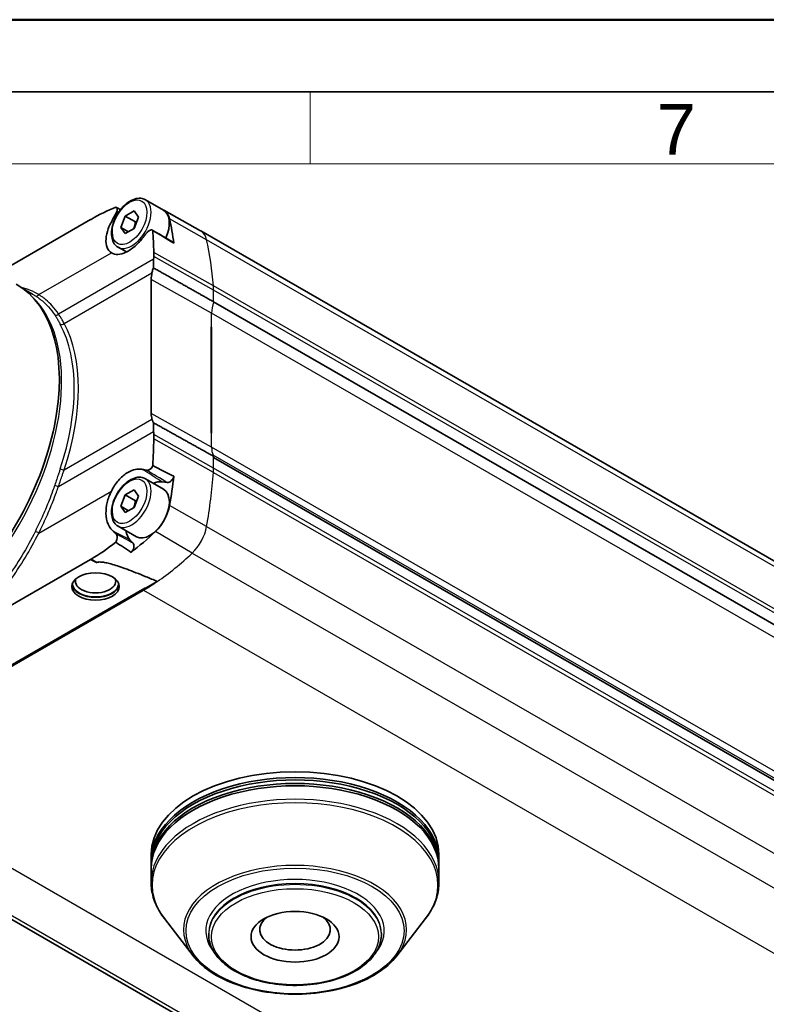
# Model space of a CAD drawing. Header units: millimetres. Extents: x 0 to 420, y 0 to 297.
# Tile 42 of 46: x 291 to 343, y 229 to 297. Entities that reach past the tile are written whole.
import ezdxf

# ---------------------------------------------------------------- set-up
doc = ezdxf.new("R2010")
doc.units = ezdxf.units.MM
doc.layers.get('0').update_dxf_attribs({"lineweight": 25})
for name, color, linetype, lineweight in [('001', 7, 'Continuous', 50), ('Sichtbar (ISO)', 7, 'Continuous', 35), ('Sichtbar schmal (ISO)', 7, 'Continuous', 25)]:
    doc.layers.add(name, color=color, linetype=linetype, lineweight=lineweight)
doc.layers.add('Symbole(DIN)', color=3, linetype='Continuous', lineweight=25, true_color=0x00ff00)
doc.styles.add('Aktuell-DIN', font='arial.ttf')

# ---------------------------------------------------------------- blocks, each defined once
blk = doc.blocks.new('Ränder Basler-A3')
at = {"layer": '001'}
blk.add_line((0, 297), (420, 297), dxfattribs=at)
at = {"layer": '001', "color": 7, "linetype": 'Continuous', "lineweight": 35}
blk.add_line((5, 292), (415, 292), dxfattribs=at)
at = {"layer": '001', "color": 7, "linetype": 'Continuous', "lineweight": 18}
for p, q in [((311, 292), (311, 287)), ((10, 287), (410, 287))]:
    blk.add_line(p, q, dxfattribs=at)
at = {"layer": 'Symbole(DIN)', "color": 250, "true_color": 0x3f3f3f, "insert": (335.091, 289.386), "char_height": 3.5, "attachment_point": 4, "style": 'Aktuell-DIN'}
blk.add_mtext('\\fArial|b0|i0;7', dxfattribs=at)

msp = doc.modelspace()

# ---------------------------------------------------------------- linework, layer by layer
at = {"layer": 'Sichtbar (ISO)'}
for p, q in [((299.555, 284.494), (300.828, 283.761)), ((295.782, 283.131), (295.783, 283.132)), ((297.853, 282.576), (298.159, 283.365)), ((298.159, 283.365), (298.772, 283.718)), ((298.866, 282.958), (298.159, 283.365)), ((298.772, 283.718), (299.078, 283.281)), ((299.078, 283.281), (298.772, 282.492)), ((300.829, 283.766), (303.398, 282.341)), ((295.756, 283.122), (289.277, 279.391)), ((298.159, 282.139), (297.853, 282.576)), ((297.853, 282.576), (298.385, 282.269)), ((298.772, 282.492), (298.159, 282.139)), ((370.583, 243.652), (303.407, 282.335)), ((297.659, 281.201), (298.241, 280.865)), ((299.968, 278.96), (299.968, 269.656)), ((291.181, 278.231), (291.722, 277.935)), ((371.474, 238.72), (304.299, 277.404)), ((304.122, 268.299), (304.122, 275.657)), ((304.122, 275.657), (304.158, 275.637)), ((304.158, 275.637), (304.122, 275.616)), ((304.158, 275.637), (304.158, 268.279)), ((304.158, 268.279), (304.122, 268.299)), ((304.299, 266.593), (304.299, 266.675)), ((371.474, 227.91), (304.299, 266.593)), ((299.555, 265.118), (300.828, 264.385)), ((301.078, 264.848), (300.714, 264.897)), ((297.853, 263.2), (298.159, 263.99)), ((298.159, 263.99), (298.772, 264.342)), ((298.866, 263.582), (298.159, 263.99)), ((298.772, 264.342), (299.078, 263.905)), ((299.078, 263.905), (298.772, 263.116)), ((297.853, 263.2), (298.385, 262.893)), ((298.159, 262.763), (297.853, 263.2)), ((298.772, 263.116), (298.159, 262.763)), ((297.659, 261.825), (298.931, 261.092)), ((298.487, 260.869), (298.704, 260.639)), ((286.309, 254.071), (295.756, 259.511)), ((295.783, 259.533), (295.782, 259.533)), ((296.185, 259.294), (296.186, 259.295)), ((300.387, 257.981), (299.562, 257.506)), ((299.526, 257.526), (277.889, 245.066)), ((299.427, 257.379), (278.058, 245.074)), ((299.526, 257.526), (299.562, 257.506)), ((341.253, 205.144), (274.078, 243.827)), ((299.956, 239.011), (299.956, 238.602)), ((319.956, 239.011), (319.956, 238.602)), ((299.956, 238.439), (299.956, 238.193)), ((299.956, 238.03), (299.956, 237.093)), ((319.956, 238.439), (319.956, 238.193)), ((319.956, 238.03), (319.956, 237.093)), ((302.877, 231.98), (300.881, 234.562)), ((317.035, 231.98), (319.03, 234.562)), ((303.956, 233.468), (303.956, 233.55)), ((315.956, 233.468), (315.956, 233.55))]:
    msp.add_line(p, q, dxfattribs=at)
for centre, major_axis, ratio, start_param, end_param in [((299.801, 281.959), (1.037, 1.801), 0.578093, 5.718617, 6.351676), ((299.88, 282.114), (0.948, 1.647), 0.578093, 4.876716, 6.283185), ((278.842, 264.4), (-16.204, -28.138), 0.578093, 2.505686, 2.577024), ((302.347, 280.493), (1.061, 1.842), 0.578093, 0, 0.009275), ((301.244, 281.167), (0.225, 0.39), 0.578093, 5.88108, 6.282478), ((299.844, 282.053), (1.173, 2.036), 0.578093, 2.462943, 2.49015), ((373.804, 234.38), (52.423, -88.666), 0.58561, 3.864536, 3.866914), ((314.437, 271.434), (10.179, -17.217), 0.58561, 3.866914, 3.904058), ((301.437, 279.806), (-1.036, -1.8), 0.578093, 5.239647, 5.495853), ((283.397, 266.16), (-7.186, -12.479), 0.578093, 0, 3.141593), ((301.437, 270.502), (-1.036, -1.8), 0.578093, 5.495853, 5.75206), ((314.437, 261.27), (10.179, -17.217), 0.58561, 3.940353, 3.977497), ((373.804, 231.716), (52.423, -88.666), 0.58561, 3.977497, 3.979875), ((305.572, 268.121), (-0.998, -1.733), 0.578093, 5.872188, 5.94688), ((299.844, 262.759), (1.173, 2.036), 0.578093, 0.23288, 0.629278), ((301.244, 265.257), (-0.225, -0.39), 0.578093, 0.23288, 1.969034), ((278.842, 256.223), (-16.204, -28.138), 0.578093, 2.131498, 2.202836), ((299.88, 262.738), (0.948, 1.647), 0.578093, 3.141593, 6.283185), ((299.801, 262.803), (-1.037, -1.801), 0.578093, 1.099965, 2.131498), ((299.844, 262.759), (-1.173, -2.036), 0.578093, 5.654105, 6.110898), ((296.881, 271.429), (-7.657, -13.297), 0.578093, 0.939053, 1.099965), ((298.444, 260.277), (0.225, 0.39), 0.578093, 4.30734, 6.110898), ((290.783, 262.405), (5.402, -3.111), 0.011321, 5.888027, 6.276614), ((296.097, 257.832), (-1.6, 0), 0.575862, 6.251017, 9.456947), ((296.097, 257.996), (1.4, 0), 0.575862, 2.942179, 6.482599), ((299.427, 269.963), (-7.681, -13.338), 0.578093, 0.783464, 0.87179), ((296.097, 257.832), (-1.65, 0), 0.575862, 0.107761, 3.033832), ((309.956, 238.602), (-10, 0), 0.575862, 3.127395, 6.297383), ((309.956, 238.193), (-10, 0), 0.575862, 3.127395, 6.297383), ((309.956, 239.011), (-10, 0), 0.575862, 3.141593, 6.283185), ((309.956, 238.439), (10, 0), 0.575862, 0, 3.141593), ((309.956, 238.03), (10, 0), 0.575862, 0, 3.141593), ((309.956, 233.795), (2.459, 0), 0.575862, 2.476542, 6.948236)]:
    msp.add_ellipse(centre, major_axis=major_axis, ratio=ratio, start_param=start_param, end_param=end_param, dxfattribs=at)
for centre, major_axis in [((296.097, 257.628), (-1.65, 0)), ((309.956, 233.304), (-3.059, 0))]:
    msp.add_ellipse(centre, major_axis=major_axis, ratio=0.575862, dxfattribs=at)
for points, knots in [([(297.659, 281.201), (297.556, 281.26), (297.468, 281.343), (297.324, 281.55), (297.272, 281.676), (297.206, 281.968), (297.197, 282.136), (297.226, 282.493), (297.266, 282.682), (297.389, 283.058), (297.472, 283.244), (297.672, 283.596), (297.789, 283.762), (298.047, 284.06), (298.188, 284.192), (298.483, 284.406), (298.638, 284.489), (298.945, 284.59), (299.099, 284.611), (299.355, 284.581), (299.461, 284.548), (299.555, 284.494)], [5.495853, 5.495853, 5.495853, 5.495853, 5.763282, 5.763282, 6.054233, 6.054233, 6.382342, 6.382342, 6.720342, 6.720342, 7.055842, 7.055842, 7.389847, 7.389847, 7.725164, 7.725164, 8.063109, 8.063109, 8.392439, 8.392439, 8.637446, 8.637446, 8.637446, 8.637446]), ([(297.502, 283.52), (297.519, 283.551), (297.544, 283.597), (297.584, 283.703), (297.596, 283.751), (297.604, 283.839), (297.599, 283.877), (297.574, 283.937), (297.554, 283.959), (297.519, 283.975), (297.51, 283.978), (297.5, 283.98)], [0, 0, 0, 0, 0.01064622, 0.01064622, 0.02061815, 0.02061815, 0.03045675, 0.03045675, 0.0401093, 0.0401093, 0.04328918, 0.04328918, 0.04328918, 0.04328918]), ([(297.194, 280.807), (297.061, 280.891), (296.96, 281.02), (296.833, 281.354), (296.809, 281.556), (296.842, 281.999), (296.894, 282.234), (297.042, 282.654), (297.122, 282.834), (297.282, 283.134), (297.335, 283.221), (297.342, 283.234)], [0.0027558, 0.0027558, 0.0027558, 0.0027558, 0.0921597, 0.0921597, 0.1815026, 0.1815026, 0.2664349, 0.2664349, 0.3286928, 0.3286928, 0.370602, 0.370602, 0.370602, 0.370602]), ([(297.342, 283.234), (297.369, 283.281), (297.395, 283.329), (297.449, 283.424), (297.475, 283.472), (297.502, 283.52)], [0, 0, 0, 0, 0.01663357, 0.01663357, 0.03346686, 0.03346686, 0.03346686, 0.03346686]), ([(299.36, 281.828), (299.355, 281.821), (299.337, 281.799), (299.246, 281.686), (299.178, 281.608), (299.021, 281.442), (298.933, 281.357), (298.629, 281.09), (298.408, 280.942), (298.003, 280.755), (297.822, 280.706), (297.479, 280.689), (297.323, 280.727), (297.194, 280.807)], [0, 0, 0, 0, 0.00277175, 0.00277175, 0.01071671, 0.01071671, 0.02029997, 0.02029997, 0.04320878, 0.04320878, 0.06329757, 0.06329757, 0.08457191, 0.08457191, 0.08457191, 0.08457191]), ([(299.648, 282.186), (299.6, 282.126), (299.552, 282.067), (299.456, 281.947), (299.408, 281.888), (299.36, 281.828)], [0, 0, 0, 0, 0.02321085, 0.02321085, 0.04635104, 0.04635104, 0.04635104, 0.04635104]), ([(299.95, 282.394), (299.925, 282.391), (299.898, 282.383), (299.835, 282.355), (299.798, 282.332), (299.745, 282.289), (299.728, 282.273), (299.711, 282.257)], [0.00463113, 0.00463113, 0.00463113, 0.00463113, 0.01670397, 0.01670397, 0.03196416, 0.03196416, 0.03939169, 0.03939169, 0.03939169, 0.03939169]), ([(300.071, 282.36), (300.062, 282.369), (300.051, 282.377), (300.013, 282.394), (299.984, 282.398), (299.95, 282.394)], [0.02641172, 0.02641172, 0.02641172, 0.02641172, 0.03395513, 0.03395513, 0.04969609, 0.04969609, 0.04969609, 0.04969609]), ([(300.112, 279.767), (300.101, 279.736), (300.091, 279.704), (300.055, 279.587), (300.033, 279.502), (300.016, 279.418)], [0.22496185, 0.22496185, 0.22496185, 0.22496185, 0.23473565, 0.23473565, 0.26145016, 0.26145016, 0.26145016, 0.26145016]), ([(300.016, 269.254), (300.033, 269.189), (300.055, 269.128), (300.091, 269.05), (300.101, 269.029), (300.112, 269.009)], [0.36467136, 0.36467136, 0.36467136, 0.36467136, 0.39138587, 0.39138587, 0.40115968, 0.40115968, 0.40115968, 0.40115968]), ([(299.95, 265.836), (299.987, 265.876), (300.019, 265.923), (300.055, 265.991), (300.063, 266.01), (300.071, 266.029)], [0.0004588, 0.0004588, 0.0004588, 0.0004588, 0.01759576, 0.01759576, 0.02373277, 0.02373277, 0.02373277, 0.02373277]), ([(297.194, 264.249), (297.332, 264.524), (297.502, 264.779), (297.878, 265.212), (298.08, 265.388), (298.482, 265.644), (298.679, 265.727), (298.991, 265.79), (299.108, 265.797), (299.254, 265.783), (299.286, 265.778), (299.339, 265.767), (299.355, 265.764), (299.36, 265.763)], [0.0002384, 0.0002384, 0.0002384, 0.0002384, 0.0926244, 0.0926244, 0.1813188, 0.1813188, 0.2640356, 0.2640356, 0.3165978, 0.3165978, 0.3319264, 0.3319264, 0.3421054, 0.3421054, 0.3421054, 0.3421054]), ([(299.36, 265.763), (299.408, 265.752), (299.456, 265.742), (299.552, 265.722), (299.6, 265.712), (299.648, 265.702)], [0, 0, 0, 0, 0.02313916, 0.02313916, 0.04635103, 0.04635103, 0.04635103, 0.04635103]), ([(299.711, 265.699), (299.741, 265.701), (299.772, 265.71), (299.833, 265.738), (299.863, 265.757), (299.912, 265.797), (299.932, 265.815), (299.95, 265.836)], [0.004726, 0.004726, 0.004726, 0.004726, 0.01800862, 0.01800862, 0.03057725, 0.03057725, 0.03956399, 0.03956399, 0.03956399, 0.03956399]), ([(297.659, 261.825), (297.556, 261.884), (297.468, 261.967), (297.324, 262.174), (297.272, 262.3), (297.206, 262.592), (297.197, 262.76), (297.226, 263.118), (297.266, 263.307), (297.389, 263.682), (297.472, 263.868), (297.672, 264.22), (297.789, 264.387), (298.047, 264.684), (298.188, 264.816), (298.483, 265.03), (298.638, 265.113), (298.945, 265.215), (299.099, 265.235), (299.355, 265.206), (299.461, 265.172), (299.555, 265.118)], [5.495853, 5.495853, 5.495853, 5.495853, 5.763282, 5.763282, 6.054233, 6.054233, 6.382342, 6.382342, 6.720342, 6.720342, 7.055842, 7.055842, 7.389847, 7.389847, 7.725164, 7.725164, 8.063109, 8.063109, 8.392439, 8.392439, 8.637446, 8.637446, 8.637446, 8.637446]), ([(297.342, 261.461), (297.339, 261.464), (297.33, 261.472), (297.239, 261.55), (297.087, 261.693), (296.878, 262.18), (296.828, 262.434), (296.816, 262.953), (296.845, 263.208), (296.97, 263.732), (297.068, 263.997), (297.194, 264.249)], [0, 0, 0, 0, 0.00157898, 0.00157898, 0.01117976, 0.01117976, 0.01884989, 0.01884989, 0.02552086, 0.02552086, 0.03240701, 0.03240701, 0.03240701, 0.03240701]), ([(297.502, 261.305), (297.475, 261.331), (297.449, 261.358), (297.395, 261.41), (297.369, 261.436), (297.342, 261.461)], [0, 0, 0, 0, 0.01683135, 0.01683135, 0.03346686, 0.03346686, 0.03346686, 0.03346686]), ([(297.5, 260.706), (297.522, 260.74), (297.541, 260.778), (297.577, 260.869), (297.591, 260.924), (297.603, 261.03), (297.602, 261.08), (297.587, 261.169), (297.573, 261.208), (297.536, 261.271), (297.517, 261.291), (297.502, 261.305)], [0.02231047, 0.02231047, 0.02231047, 0.02231047, 0.03490175, 0.03490175, 0.05193974, 0.05193974, 0.06849074, 0.06849074, 0.08434196, 0.08434196, 0.09876575, 0.09876575, 0.09876575, 0.09876575]), ([(300.881, 234.562), (300.762, 234.716), (300.654, 234.874), (300.459, 235.197), (300.372, 235.361), (300.223, 235.697), (300.16, 235.867), (300.058, 236.212), (300.02, 236.387), (299.969, 236.739), (299.956, 236.916), (299.956, 237.093)], [0.3665894, 0.3665894, 0.3665894, 0.3665894, 0.4503511, 0.4503511, 0.5341129, 0.5341129, 0.6178747, 0.6178747, 0.7016364, 0.7016364, 0.7853982, 0.7853982, 0.7853982, 0.7853982]), ([(319.956, 237.093), (319.956, 236.916), (319.943, 236.739), (319.892, 236.387), (319.853, 236.212), (319.752, 235.867), (319.689, 235.697), (319.539, 235.361), (319.453, 235.197), (319.258, 234.874), (319.149, 234.716), (319.03, 234.562)], [3.9269908, 3.9269908, 3.9269908, 3.9269908, 4.0107526, 4.0107526, 4.0945143, 4.0945143, 4.1782761, 4.1782761, 4.2620378, 4.2620378, 4.3457996, 4.3457996, 4.3457996, 4.3457996]), ([(303.956, 233.468), (303.956, 233.099), (304.053, 232.731), (304.432, 232.026), (304.72, 231.69), (305.463, 231.082), (305.924, 230.812), (306.967, 230.371), (307.549, 230.2), (308.773, 229.976), (309.414, 229.922), (310.693, 229.934), (311.331, 230.001), (312.54, 230.248), (313.111, 230.428), (314.13, 230.889), (314.578, 231.169), (315.301, 231.805), (315.577, 232.161), (315.885, 232.839), (315.956, 233.153), (315.956, 233.468)], [5.497787, 5.497787, 5.497787, 5.497787, 5.797977, 5.797977, 6.110672, 6.110672, 6.435087, 6.435087, 6.76064, 6.76064, 7.085231, 7.085231, 7.409437, 7.409437, 7.734112, 7.734112, 8.059737, 8.059737, 8.383587, 8.383587, 8.63938, 8.63938, 8.63938, 8.63938]), ([(317.035, 231.98), (316.69, 231.534), (316.226, 231.126), (315.099, 230.413), (314.434, 230.11), (312.976, 229.642), (312.184, 229.477), (310.552, 229.302), (309.713, 229.291), (308.07, 229.423), (307.268, 229.566), (305.778, 229.994), (305.09, 230.278), (303.901, 230.964), (303.399, 231.365), (302.969, 231.865), (302.922, 231.922), (302.877, 231.98)], [4.3458, 4.3458, 4.3458, 4.3458, 4.665021, 4.665021, 4.98931, 4.98931, 5.313291, 5.313291, 5.636627, 5.636627, 5.959916, 5.959916, 6.283782, 6.283782, 6.608166, 6.608166, 6.649775, 6.649775, 6.649775, 6.649775])]:
    msp.add_open_spline(points, degree=3, knots=knots, dxfattribs=at)
for points, degree in [([(295.783, 283.132), (296.351, 283.459), (296.928, 283.746), (297.5, 283.98)], 3), ([(297.537, 283.967), (297.633, 283.911), (297.729, 283.855), (297.826, 283.8)], 3), ([(295.756, 283.122), (295.764, 283.123), (295.773, 283.126), (295.782, 283.131)], 3), ([(299.711, 282.257), (299.689, 282.235), (299.668, 282.211), (299.648, 282.186)], 3), ([(300.047, 282.378), (300.521, 282.104), (300.995, 281.831), (301.469, 281.557)], 3), ([(301.539, 281.475), (301.122, 281.739), (300.521, 282.096), (300.071, 282.36)], 3), ([(300.071, 282.36), (300.107, 281.862), (300.131, 281.353), (300.145, 280.833)], 3), ([(300.145, 280.833), (300.148, 280.743), (300.146, 280.65), (300.141, 280.557)], 3), ([(304.299, 277.404), (302.226, 278.574), (300.112, 279.767)], 2), ([(304.299, 266.675), (302.226, 267.831), (300.112, 269.009)], 2), ([(300.141, 268.186), (300.146, 268.088), (300.148, 267.985), (300.145, 267.88)], 3), ([(300.145, 267.88), (300.131, 267.276), (300.107, 266.658), (300.071, 266.029)], 3), ([(300.071, 266.029), (300.521, 265.792), (301.122, 265.482), (301.539, 265.289)], 3), ([(299.648, 265.702), (299.668, 265.698), (299.689, 265.697), (299.711, 265.699)], 3), ([(297.5, 260.706), (296.928, 260.252), (296.351, 259.86), (295.783, 259.533)], 3), ([(298.563, 260.004), (298.259, 260.218), (297.835, 260.493), (297.5, 260.706)], 3), ([(295.782, 259.533), (295.773, 259.528), (295.764, 259.52), (295.756, 259.511)], 3)]:
    msp.add_open_spline(points, degree=degree, dxfattribs=at)
for points, weights in [([(298.866, 282.958), (298.826, 282.679), (298.733, 282.469)], [1, 1.091590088, 1.07472878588]), ([(298.966, 282.992), (298.919, 282.975), (298.866, 282.958)], [1.03192820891, 1.01807625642, 1]), ([(298.866, 263.582), (298.826, 263.303), (298.733, 263.094)], [1, 1.091590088, 1.07472878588]), ([(298.966, 263.616), (298.919, 263.599), (298.866, 263.582)], [1.03192820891, 1.01807625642, 1]), ([(296.186, 259.295), (296.665, 259.571), (300.387, 257.981)], [1.00195671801, 1.00195671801, 1])]:
    msp.add_rational_spline(points, weights, degree=2, dxfattribs=at)
at = {"layer": 'Sichtbar schmal (ISO)'}
for p, q in [((303.813, 281.721), (301.235, 283.16)), ((299.711, 282.257), (299.95, 282.394)), ((370.988, 243.038), (303.813, 281.721)), ((292.152, 277.903), (297.194, 280.807)), ((304.299, 278.225), (300.141, 280.557)), ((304.287, 278.515), (300.145, 280.833)), ((300.132, 280.363), (293.52, 276.556)), ((293.914, 275.904), (300.016, 279.418)), ((304.158, 276.61), (299.968, 278.96)), ((371.463, 239.831), (304.287, 278.515)), ((371.474, 239.541), (304.299, 278.225)), ((304.299, 277.404), (304.299, 278.225)), ((371.333, 237.926), (304.158, 276.61)), ((304.158, 275.637), (304.158, 276.61)), ((304.158, 267.306), (299.968, 269.656)), ((293.914, 265.74), (300.016, 269.254)), ((293.52, 264.585), (300.132, 268.392)), ((304.299, 265.854), (300.141, 268.186)), ((304.158, 267.306), (304.158, 268.279)), ((304.287, 265.551), (300.145, 267.88)), ((371.333, 228.623), (304.158, 267.306)), ((371.432, 228.079), (304.257, 266.762)), ((304.299, 265.854), (304.299, 266.593)), ((299.711, 265.699), (299.95, 265.836)), ((304.287, 265.551), (371.463, 226.867)), ((371.474, 227.17), (304.299, 265.854)), ((292.152, 261.345), (297.194, 264.249)), ((303.813, 261.798), (301.235, 263.253)), ((302.814, 259.955), (300.259, 261.452)), ((303.813, 261.798), (370.988, 223.114)), ((302.814, 259.955), (369.99, 221.272)), ((296.185, 259.294), (295.782, 259.533)), ((296.186, 259.295), (295.783, 259.533)), ((299.427, 257.379), (352.106, 227.043)), ((330.738, 214.738), (278.058, 245.074)), ((341.846, 205.065), (274.671, 243.748))]:
    msp.add_line(p, q, dxfattribs=at)
for centre, major_axis, ratio in [((298.465, 282.929), (-0.848, -1.473), 0.578093), ((298.465, 263.553), (-0.848, -1.473), 0.578093), ((309.956, 233.713), (-7.575, 0), 0.575862), ((309.956, 233.304), (-5.8, 0), 0.575862)]:
    msp.add_ellipse(centre, major_axis=major_axis, ratio=ratio, dxfattribs=at)
for centre, major_axis, ratio, start_param, end_param in [((298.607, 282.847), (-0.948, -1.647), 0.578093, 0, 3.141593), ((302.347, 280.493), (1.061, 1.842), 0.578093, 5.718617, 6.283185), ((281.388, 262.934), (16.227, 28.179), 0.578093, 5.58601, 5.718617), ((301.45, 276.584), (2.011, 3.491), 0.578093, 5.495853, 5.58601), ((283.605, 266.039), (-7.153, -12.422), 0.578093, 0.144038, 2.997554), ((292.011, 277.998), (-0.106, -0.17), 0.848711, 0.044693, 1.540562), ((305.572, 277.424), (0.998, 1.733), 0.578093, 1.903234, 2.354261), ((293.379, 276.646), (-0.166, -0.111), 0.815216, 0.388455, 1.913976), ((293.773, 275.985), (0.176, 0.094), 0.76759, 3.605593, 5.158936), ((284.468, 265.542), (7.164, 12.44), 0.578093, 5.054608, 5.937099), ((284.607, 265.462), (7.264, 12.614), 0.578093, 5.054608, 5.937099), ((305.572, 268.121), (0.998, 1.733), 0.578093, 2.354261, 2.730596), ((293.773, 265.821), (0.19, -0.063), 0.273822, 4.085008, 5.638351), ((281.388, 254.757), (16.227, 28.179), 0.578093, 5.27309, 5.405697), ((301.45, 264.213), (2.011, 3.491), 0.578093, 5.405697, 5.495853), ((293.379, 264.657), (0.189, -0.065), 0.179053, 4.090147, 5.615668), ((298.607, 263.471), (-0.948, -1.647), 0.578093, 0, 3.141593), ((292.011, 261.413), (-0.179, 0.09), 0.023092, 3.815183, 5.311052), ((302.347, 261.337), (1.061, 1.842), 0.578093, 4.241558, 5.27309), ((299.427, 269.963), (7.681, 13.338), 0.578093, 4.013383, 4.241558), ((309.956, 236.888), (-9.933, 0), 0.575862, 2.722784, 6.701994), ((309.956, 237.093), (10, 0), 0.575862, 0, 3.141593), ((309.956, 233.795), (7.748, 0), 0.575862, 5.864377, 9.843587), ((309.956, 233.713), (6.2, 0), 0.575862, 5.830521, 9.877442), ((309.956, 233.55), (-6, 0), 0.575862, 3.141593, 6.283185), ((309.956, 233.468), (6, 0), 0.575862, 0, 3.141593)]:
    msp.add_ellipse(centre, major_axis=major_axis, ratio=ratio, start_param=start_param, end_param=end_param, dxfattribs=at)
for points in [[(297.44, 283.16), (297.407, 283.185), (297.375, 283.209), (297.342, 283.234)], [(297.599, 283.467), (297.567, 283.485), (297.535, 283.503), (297.502, 283.52)], [(292.152, 277.903), (291.785, 278.13), (291.383, 278.297), (290.952, 278.403)], [(291.722, 277.935), (291.786, 277.9), (291.85, 277.863), (291.912, 277.824)], [(300.562, 264.994), (300.162, 265.25), (299.761, 265.506), (299.36, 265.763)], [(301.078, 264.848), (300.601, 265.133), (300.125, 265.417), (299.648, 265.702)], [(300.714, 264.897), (300.663, 264.929), (300.613, 264.961), (300.562, 264.994)], [(298.443, 260.892), (298.076, 261.082), (297.709, 261.271), (297.342, 261.461)], [(298.704, 260.639), (298.304, 260.861), (297.903, 261.083), (297.502, 261.305)], [(298.487, 260.869), (298.472, 260.876), (298.458, 260.884), (298.443, 260.892)]]:
    msp.add_open_spline(points, degree=3, dxfattribs=at)
for points, knots in [([(291.912, 277.824), (291.977, 277.784), (292.041, 277.741), (292.205, 277.626), (292.303, 277.55), (292.551, 277.341), (292.696, 277.199), (292.985, 276.875), (293.127, 276.691), (293.26, 276.492)], [0, 0, 0, 0, 0.0441437, 0.0441437, 0.1147736, 0.1147736, 0.2277815, 0.2277815, 0.3531496, 0.3531496, 0.3531496, 0.3531496]), ([(293.52, 276.556), (293.386, 276.757), (293.241, 276.944), (292.948, 277.271), (292.8, 277.414), (292.549, 277.626), (292.449, 277.703), (292.283, 277.82), (292.218, 277.862), (292.152, 277.903)], [-0.3531496, -0.3531496, -0.3531496, -0.3531496, -0.2277815, -0.2277815, -0.1147736, -0.1147736, -0.0441437, -0.0441437, 0, 0, 0, 0]), ([(293.26, 276.492), (293.276, 276.467), (293.293, 276.442), (293.336, 276.376), (293.362, 276.334), (293.43, 276.224), (293.471, 276.155), (293.558, 276.005), (293.603, 275.924), (293.647, 275.84)], [0, 0, 0, 0, 0.0157708, 0.0157708, 0.0410042, 0.0410042, 0.0813775, 0.0813775, 0.1261667, 0.1261667, 0.1261667, 0.1261667]), ([(293.914, 275.904), (293.869, 275.987), (293.823, 276.068), (293.736, 276.218), (293.694, 276.288), (293.625, 276.398), (293.598, 276.439), (293.554, 276.506), (293.537, 276.531), (293.52, 276.556)], [-0.1261667, -0.1261667, -0.1261667, -0.1261667, -0.0813775, -0.0813775, -0.0410042, -0.0410042, -0.0157708, -0.0157708, 0, 0, 0, 0]), ([(293.647, 265.816), (293.632, 265.769), (293.616, 265.721), (293.575, 265.598), (293.549, 265.521), (293.483, 265.323), (293.442, 265.2), (293.354, 264.941), (293.307, 264.804), (293.26, 264.667)], [0, 0, 0, 0, 0.0157708, 0.0157708, 0.0410042, 0.0410042, 0.0813775, 0.0813775, 0.1261667, 0.1261667, 0.1261667, 0.1261667]), ([(293.52, 264.585), (293.569, 264.722), (293.616, 264.86), (293.705, 265.121), (293.747, 265.244), (293.815, 265.444), (293.841, 265.52), (293.882, 265.644), (293.898, 265.692), (293.914, 265.74)], [-0.1261667, -0.1261667, -0.1261667, -0.1261667, -0.0813775, -0.0813775, -0.0410042, -0.0410042, -0.0157708, -0.0157708, 0, 0, 0, 0]), ([(293.26, 264.667), (293.213, 264.532), (293.165, 264.397), (293.038, 264.046), (292.956, 263.831), (292.735, 263.271), (292.592, 262.927), (292.273, 262.209), (292.097, 261.835), (291.912, 261.467)], [0, 0, 0, 0, 0.0441437, 0.0441437, 0.1147736, 0.1147736, 0.2277815, 0.2277815, 0.3531496, 0.3531496, 0.3531496, 0.3531496]), ([(292.152, 261.345), (292.34, 261.718), (292.519, 262.097), (292.842, 262.823), (292.988, 263.171), (293.212, 263.738), (293.295, 263.956), (293.425, 264.311), (293.473, 264.448), (293.52, 264.585)], [-0.3531496, -0.3531496, -0.3531496, -0.3531496, -0.2277815, -0.2277815, -0.1147736, -0.1147736, -0.0441437, -0.0441437, 0, 0, 0, 0]), ([(291.912, 261.467), (291.331, 260.311), (290.663, 259.197), (288.744, 256.538), (287.364, 255.126), (284.675, 253.239), (283.377, 252.649), (281.03, 252.149), (279.983, 252.153), (278.43, 252.527), (277.876, 252.755), (277.376, 253.058)], [0, 0, 0, 0, 0.393515, 0.393515, 1.024893, 1.024893, 1.567156, 1.567156, 2.031499, 2.031499, 2.315545, 2.315545, 2.315545, 2.315545]), ([(286.309, 254.071), (287.689, 255.083), (289.002, 256.448), (290.884, 259.048), (291.562, 260.176), (292.152, 261.345)], [-0.9901935, -0.9901935, -0.9901935, -0.9901935, -0.3935151, -0.3935151, 0, 0, 0, 0])]:
    msp.add_open_spline(points, degree=3, knots=knots, dxfattribs=at)

# ---------------------------------------------------------------- block references
msp.add_blockref('Ränder Basler-A3', (0, 0))

doc.saveas('drawing.dxf')
